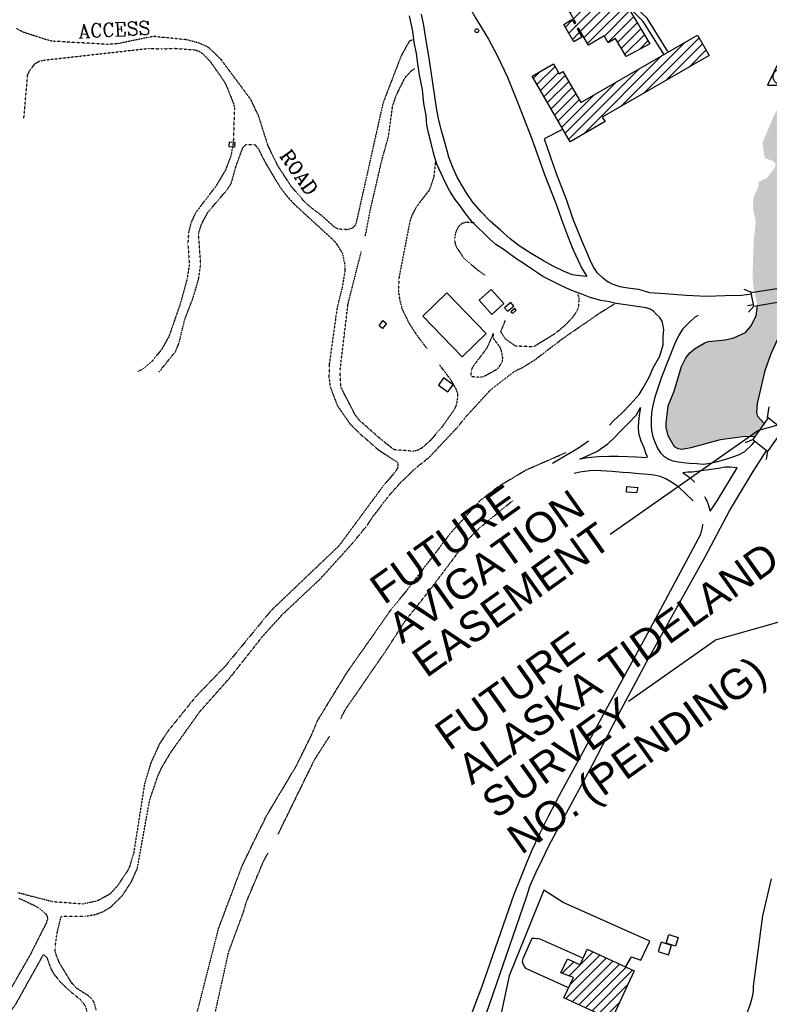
# Model space of a CAD drawing. Header units: feet. Extents: x 0 to 208040, y 0 to 211214.
# Tile 8 of 71: x 193551 to 194929, y 191575 to 193384. Entities that reach past the tile are written whole.
import ezdxf

# ---------------------------------------------------------------- set-up
doc = ezdxf.new("R2010")
doc.units = ezdxf.units.FT
doc.header["$LTSCALE"] = 0.5
doc.header["$MEASUREMENT"] = 0
doc.header["$XCLIPFRAME"] = 0
doc.linetypes.add('HIDDEN2', pattern=[0.1875, 0.125, -0.0625])
doc.layers.get('0').update_dxf_attribs({"linetype": 'CONTINUOUS'})
for name, color, linetype in [('BRIDGE', 11, 'CONTINUOUS'), ('COAST', 5, 'CONTINUOUS'), ('f-apboundarytext', 42, 'CONTINUOUS'), ('HV-CONTROL', 11, 'CONTINUOUS'), ('image', 7, 'CONTINUOUS'), ('MA-BLDG', 11, 'CONTINUOUS'), ('MA-BLDGHATCH', 11, 'CONTINUOUS'), ('MI-BLDG', 11, 'CONTINUOUS'), ('MISC-UTILITY', 11, 'CONTINUOUS'), ('PARKING', 11, 'CONTINUOUS'), ('R-DIRT', 11, 'HIDDEN2'), ('R-DIRT-T', 1, 'CONTINUOUS'), ('R-PAVED', 11, 'CONTINUOUS'), ('RIVER', 11, 'CONTINUOUS'), ('Water', 5, 'CONTINUOUS')]:
    doc.layers.add(name, color=color, linetype=linetype)
doc.styles.add('ARIAL', font='ARIAL.TTF')
doc.styles.add('CVFONT05', font='ROMANC')
picture_1 = doc.add_image_def('image1.jpg', size_in_pixel=(2000, 2400))

# ---------------------------------------------------------------- blocks, each defined once
blk = doc.blocks.new('HV-CONTROL', base_point=(0, 18.8))
blk.add_lwpolyline([(-25.1, 3.2), (24.9, 3.2), (-0.1, 53.2)], close=True)
blk.add_circle((-0.1, 18.8), 14.4)
blk.add_point((-0.1, 18.8))

msp = doc.modelspace()

# ---------------------------------------------------------------- hatches: boundary and pattern name
at = {"layer": 'MA-BLDGHATCH'}
h = msp.add_hatch(dxfattribs=at)
h.set_pattern_fill('ANSI31', color=256, scale=100, style=0)
h.paths.add_polyline_path([(195000.4, 193606.4), (194668.5, 193408), (194709.3, 193339.6), (194666.3, 193316), (194646.6, 193349.4), (194632.8, 193341.4), (194625.6, 193353.8), (194597, 193337), (194578.6, 193368.4), (194575.9, 193366.7), (194584.6, 193351.6), (194570, 193342.9), (194551.7, 193375), (194566.3, 193384.1), (194570.9, 193376.5), (194573.4, 193378), (194555.3, 193410.1), (194642.1, 193460.7), (194650, 193447.7), (194977.3, 193644.8)])
h.paths.add_polyline_path([(194818.7, 193318.1), (194622.1, 193204.6), (194627.7, 193196.9), (194563.2, 193159.6), (194493.6, 193280.2), (194532.6, 193302.8), (194542.9, 193284.5), (194549.9, 193288.6), (194582.8, 193231.6), (194797.2, 193355.4)])
h = msp.add_hatch(dxfattribs=at)
h.set_pattern_fill('ANSI31', color=256, scale=100, style=0)
h.paths.add_polyline_path([(194680.5, 191636.1), (194594.5, 191675.8), (194581.4, 191647.5), (194558.1, 191658.3), (194546.2, 191632.5), (194569.2, 191624.2), (194551.8, 191586.5), (194639, 191546.3)])
at = {"layer": 'Water'}
h = msp.add_hatch(dxfattribs=at)
h.set_pattern_fill('DOTS', color=256, scale=200, angle=20, style=0)
h.paths.add_polyline_path([(194901.5, 192617.1), (194884.6, 192617.9), (194838.7, 192611.7), (194784.8, 192596.9), (194769.3, 192594.1), (194761.9, 192595), (194755.1, 192598.8), (194743.5, 192619.2), (194739.9, 192634.3), (194739.8, 192642.3), (194743, 192674.2), (194754.2, 192701.4), (194767.5, 192746.5), (194775.5, 192762.2), (194782.8, 192771.4), (194791.6, 192778.9), (194809.3, 192789.6), (194816.5, 192792.3), (194847.9, 192795.6), (194864.2, 192799.3), (194885.3, 192808.9), (194895.2, 192820.7), (194905.1, 192839.8), (194907.3, 192858.1), (194900.1, 192892), (194898.3, 192911), (194900.5, 192977.5), (194904.3, 193012.8), (194899.3, 193036), (194899.6, 193055.6), (194909.4, 193078.1), (194909.3, 193085.6), (194924.3, 193092.5), (194938.9, 193111.2), (194941.2, 193118.7), (194935.6, 193124.2), (194921, 193129.4), (194916.4, 193157.3), (194938.3, 193209.2), (194955.1, 193237.5), (194990.9, 193266.3), (194988, 193273.3), (194980.5, 193274.6), (194981.6, 193297.4), (194987.2, 193302.4), (194990.6, 193309.7), (194991.1, 193333), (195013.8, 193366.3), (195021, 193380.8), (195026.9, 193385.6), (195034.2, 193383.8), (195041, 193387.2), (195047, 193402.3), (195048.3, 193410), (195044.4, 193416.6), (195046, 193424.2), (195040.9, 193439.2), (195045.7, 193465.1), (195075.2, 193547), (195083.5, 193559.9), (195087.8, 193583.2), (195086.9, 193590.8), (195088.2, 193598.2), (195096.6, 193612.8), (195099, 193620.9), (195106.1, 193669.2), (195124, 193719), (195139.2, 193752.4), (195155, 193803.1), (195189, 193878.9), (195198.8, 193894.9), (195214.8, 193916.2), (195240.6, 193945.3), (195243.2, 193952.4), (195248.3, 193982.3), (195258.1, 194106.9), (195262, 194125.2), (195279.2, 194177.2), (195291.5, 194241.4), (195301.2, 194275.3), (195306.6, 194302.9), (195315.4, 194421.6), (195312, 194454.2), (195313.1, 194497.5), (195310.5, 194550.4), (195317.6, 194608.3), (195337.4, 194675.2), (195358.5, 194800.4), (195362.9, 194869.5), (195362.2, 194886.4), (195358.7, 194901.7), (195360.1, 194926.4), (195367.7, 194939.6), (195373.1, 194944.9), (195380.3, 194947.4), (195386.2, 194952.2), (195375, 194962.3), (195373.7, 194977.7), (195367, 194981.8), (195359.6, 194980.3), (195358.6, 194965.1), (195356, 194957.6), (195350.6, 194952.2), (195343.4, 194949.8), (195336, 194951.9), (195327.5, 194989.7), (195308.6, 195013.8), (195285.9, 195038.9), (195268.3, 195046.5), (195253.2, 195050.3), (195209.1, 195052.7), (195186.6, 195044.3), (195139.4, 195012.7), (195118.7, 195001), (195096.4, 194994.5), (195057.7, 194996.8), (195044.9, 195005.6), (195030.4, 195010.2), (195077.1, 195007.3), (195092.3, 195009.1), (195098.9, 195014.1), (195129.7, 195045.3), (195149.4, 195059.1), (195154.1, 195065), (195156.6, 195070.4), (195164.1, 195103), (195158.5, 195108.7), (195125.7, 195111.6), (195121.9, 195118.4), (195116.6, 195123.8), (195094.2, 195129.8), (195080.2, 195136.7), (195068.2, 195146.7), (195046.3, 195154.7), (195040.7, 195159.9), (195035.3, 195181.1), (195020.7, 195199.1), (195012.7, 195199.9), (195006.3, 195204.5), (194993.5, 195223.8), (194992.4, 195231.9), (194993.8, 195255.3), (194991.1, 195262.8), (194981.8, 195275.6), (194975.1, 195279.9), (194967.8, 195281.7), (194964.6, 195289.2), (194958.8, 195294.7), (194947.2, 195316.4), (194928.8, 195341.2), (194915.7, 195365.8), (194911.3, 195383.4), (194907.3, 195428.1), (194895, 195437.9), (194894, 195456.5), (194895.5, 195472.2), (194886.9, 195493.7), (194870.7, 195514.8), (194855.6, 195616.3), (194852.2, 195623.8), (194847.1, 195629.5), (194844.5, 195636.7), (194842.7, 195646.4), (194829.9, 195677.5), (194827.4, 195694.4), (194830.6, 195747.4), (194834.9, 195754.3), (194845.5, 195765.5), (194846.7, 195776.9), (194842.7, 195892.3), (194845.3, 195899.4), (194892, 195948.7), (194914.7, 195985.5), (194927, 195998.9), (194938.2, 196013.3), (194957.3, 196032.8), (194962.7, 196039.3), (194969.2, 196046), (194982.4, 196062.4), (194994.7, 196074.1), (195002.4, 196083.2), (195029.1, 196110.1), (195057.4, 196131.5), (195065.2, 196135), (195073.7, 196137.4), (195144.7, 196161.9), (195164.9, 196167.8), (195173, 196171), (195182.9, 196176.2), (195189.6, 196181.2), (195194.8, 196188.6), (195199.2, 196198), (195204.6, 196216.3), (195207.8, 196224.7), (195212.7, 196234.1), (195220.6, 196245.5), (195234.7, 196260.7), (195255.5, 196276.4), (195263.4, 196280.2), (195282.5, 196286.8), (195303.3, 196295.7), (195322.9, 196301.1), (195342.5, 196303.5), (195350.7, 196305.6), (195358.3, 196309.7), (195366.3, 196315.1), (195373.6, 196321.1), (195379.5, 196329), (195382.7, 196338.2), (195387.2, 196386.4), (195389.4, 196441.9), (195402.8, 196548.7), (195409.7, 196577.8), (195410.9, 196586), (195412.8, 196616.3), (195411.8, 196624.6), (195408.4, 196632.7), (195395.6, 196650.9), (195389.5, 196657.4), (195382.9, 196662.6), (195366.9, 196668.8), (195341.6, 196671.4), (195333.1, 196671.6), (195312.5, 196669), (195293.7, 196670.4), (195284.8, 196670), (195277.5, 196665.9), (195270.1, 196659.1), (195241.5, 196635.1), (195226.3, 196617.4), (195192.9, 196571.4), (195187, 196565.5), (195178, 196558.9), (195168.6, 196553.1), (195158.7, 196548.2), (195150.2, 196542), (195126.3, 196520.3), (195096.2, 196499.8), (194977.2, 196435.4), (194951, 196425), (194942.3, 196423.5), (194923.1, 196422.1), (194915.2, 196420), (194896.8, 196413.1), (194881.8, 196404.1), (194868.2, 196393.6), (194860.4, 196390.6), (194852.1, 196389.6), (194827.2, 196388.4), (194819, 196389), (194793.8, 196394.7), (194775.6, 196396.8), (194766.8, 196396.4), (194758.8, 196393.8), (194739.2, 196393.3), (194730.8, 196394.2), (194721.3, 196397.3), (194689.7, 196402.8), (194672.5, 196408.4), (194650.8, 196413.1), (194601.7, 196426.1), (194593.8, 196429.2), (194569, 196445.6), (194554.8, 196458.2), (194549.5, 196464.8), (194545, 196475.5), (194540.6, 196504.3), (194538.6, 196512.8), (194531.3, 196531.3), (194526.1, 196538.2), (194517.4, 196546.1), (194506.8, 196552.5), (194496.2, 196555.6), (194487.2, 196556.7), (194479.2, 196558.4), (194463, 196563.6), (194457.2, 196570), (194459.2, 196578), (194468.2, 196579.8), (194477.6, 196580.3), (194486.3, 196579.3), (194497.8, 196576.9), (194506, 196573.5), (194562.7, 196535.9), (194601.9, 196514.1), (194610.1, 196511.2), (194632.4, 196508.6), (194641.1, 196508.5), (194651.1, 196509), (194658.6, 196512.5), (194667.2, 196513.1), (194688.5, 196504.4), (194695.8, 196500.5), (194713.6, 196488.3), (194721.7, 196484.6), (194744.8, 196480), (194835.1, 196469.6), (194843.4, 196469.5), (194855.6, 196470.3), (194865.9, 196471.9), (194898.8, 196482.9), (194917.5, 196485.7), (194926, 196485.6), (194938, 196486.4), (194949.7, 196490.8), (194955.8, 196498.4), (194962.2, 196503.7), (195007.7, 196526.2), (195030.2, 196540.7), (195037.8, 196543.9), (195047.7, 196546.4), (195056.4, 196547.8), (195067.4, 196552.9), (195096.5, 196574.3), (195103.9, 196578.9), (195114.3, 196583.2), (195125.7, 196589.3), (195131.6, 196595.3), (195134.7, 196605.6), (195138.7, 196613.4), (195159.3, 196637.7), (195172.3, 196649.7), (195180.5, 196654.2), (195190.6, 196658.6), (195197.9, 196662.4), (195203, 196680.5), (195241.4, 196717.9), (195248.4, 196723.7), (195269.4, 196746.3), (195274.9, 196753.1), (195281.6, 196763.8), (195287.1, 196775.6), (195289.5, 196787.1), (195294, 196833.9), (195293.7, 196843.3), (195283.8, 196888.4), (195281.4, 196896.4), (195276.7, 196907.3), (195270.6, 196916.6), (195255.4, 196930.7), (195238.5, 196943.6), (195135.5, 197011.3), (195082.1, 197049), (194964.6, 197115), (194957.7, 197119.7), (194950.2, 197126), (194942.5, 197135.2), (194917.7, 197177.6), (194899.4, 197203.1), (194890.8, 197218.6), (194887.6, 197227), (194880.6, 197249.2), (194877.4, 197257.3), (194873.8, 197269), (194870.8, 197281.7), (194871.1, 197293.8), (194869.4, 197305.2), (194864.3, 197315.4), (194862.5, 197323.9), (194863, 197338.4), (194864.6, 197352.2), (194865, 197367.3), (194863, 197381.3), (194862.7, 197409.4), (194869, 197459.5), (194875.2, 197487.1), (194876.3, 197496.3), (194876.4, 197500), (194905.9, 197500), (194908.4, 197484.4), (194912.7, 197425.9), (194912.2, 197383.3), (194916.1, 197319.1), (194916.3, 197304.2), (194920.6, 197275.1), (194931.4, 197234.9), (194937.9, 197217.6), (194946.8, 197201.5), (194961, 197184.2), (194964.6, 197181.9), (195024.4, 197144.5), (195124, 197102.8), (195200.1, 197078.1), (195232, 197063.7), (195279, 197033.3), (195317, 197007.4), (195338, 196986.6), (195364.7, 196953.8), (195369.2, 196946.7), (195378.9, 196926.4), (195386.4, 196907.6), (195409.8, 196833.8), (195413.8, 196816.5), (195449.9, 196699.7), (195484.2, 196630.3), (195491.6, 196608.6), (195506.2, 196554.1), (195507.7, 196545.4), (195508.1, 196536.6), (195497.8, 196435.7), (195492.1, 196414.4), (195488.9, 196405.7), (195483.3, 196395.1), (195430.4, 196320.1), (195393.9, 196277.8), (195387.8, 196272.2), (195361.4, 196245.8), (195350.4, 196236.7), (195312, 196199.3), (195299.7, 196189.7), (195291.1, 196184.1), (195266.4, 196163.3), (195228.8, 196130), (195204.8, 196110.6), (195114.5, 196037.6), (195063.7, 196001.9), (195056.1, 195998.6), (195032, 195982.2), (195019.4, 195971.3), (195003.9, 195951.9), (194992.8, 195938.7), (194967.2, 195896.4), (194954.5, 195866.3), (194946.3, 195841.3), (194940, 195805), (194935.2, 195725.1), (194940.4, 195631.9), (194942.3, 195624), (194949.7, 195601), (194955, 195584.6), (194969.6, 195545.8), (194979.3, 195518), (194993.7, 195481.5), (195034.3, 195388.9), (195053.8, 195338.1), (195058.1, 195323.5), (195072.6, 195285.3), (195079.7, 195270.6), (195094.7, 195249.9), (195132.8, 195208.8), (195190.7, 195163.4), (195212.4, 195149.9), (195261, 195117.1), (195344.6, 195067.3), (195376.3, 195043.5), (195410.8, 195009.4), (195416.4, 195000.4), (195428, 194947.6), (195419.8, 194850.2), (195421, 194842.6), (195413.1, 194773), (195411.8, 194761.3), (195403.8, 194720.1), (195396.3, 194630.9), (195392.9, 194572.2), (195390.2, 194524.8), (195391.2, 194492.6), (195380.1, 194342.8), (195372.9, 194284.9), (195362.3, 194189.3), (195351.6, 194122.2), (195349.2, 194106.7), (195344.4, 194085.3), (195321.6, 194031.4), (195295.1, 193934), (195278.3, 193905), (195267.6, 193893), (195252.1, 193850), (195235.7, 193809.3), (195218.2, 193760.8), (195198.4, 193723.9), (195190.4, 193705.2), (195174.9, 193705.5), (195167.5, 193703.5), (195160.1, 193689.8), (195156.8, 193666.8), (195161.8, 193660.8), (195176.4, 193654.9), (195182, 193649.7), (195167.5, 193604.7), (195160.3, 193567.2), (195126.1, 193443.6), (195124.4, 193433.6), (195087.7, 193292.3), (195072.3, 193239.6), (195019.8, 193082), (194985.8, 192997.4), (194965.6, 192956.8), (194955.1, 192903.3), (194953.2, 192865.5), (194955.4, 192853.7), (194953.2, 192832.5), (194951, 192825.9), (194949, 192819.5), (194947.6, 192804.3), (194932, 192768.4), (194921.6, 192738.9), (194907.3, 192678.3), (194906.3, 192662.1), (194908.2, 192654.4), (194919.5, 192642)])

# ---------------------------------------------------------------- linework, layer by layer
at = {"layer": 'BRIDGE'}
for points in [[(194897.1, 192882.3), (194883.2, 192888.1)], [(194900.7, 192857.4), (194891.2, 192846.4)], [(194926.1, 192652.2), (194929, 192672.7)], [(194899.3, 192612.7), (194884.6, 192606.1)], [(194926.1, 192591.5), (194923.2, 192575.6)]]:
    msp.add_lwpolyline(points, dxfattribs=at)
for points, elevation in [([(194962.7, 192866.9), (194900.7, 192856.7), (194895.8, 192882.3), (194959, 192892.4)], 17.4), ([(194927.6, 192592.2), (194954.5, 192630.2), (194926.8, 192652.2), (194899.1, 192612.3), (194926.5, 192590.3)], 15.9)]:
    msp.add_lwpolyline(points, close=True, dxfattribs=dict(at, elevation=elevation))
at = {"layer": 'COAST', "elevation": 5.5}
msp.add_lwpolyline([(194932.5, 191805), (194916.6, 191737), (194899.7, 191607.9), (194899.3, 191599.7), (194898.1, 191590.8), (194893.8, 191574.8), (194887.2, 191556.8)], dxfattribs=at)
at = {"layer": 'f-apboundarytext', "color": 1}
for p, q in [((195062.9, 192672.7), (194907.3, 192628.2)), ((194636.5, 192438.5), (194907.3, 192628.2)), ((195008.4, 192294.7), (194829.5, 192243.5)), ((194670.2, 192131.9), (194829.5, 192243.5))]:
    msp.add_line(p, q, dxfattribs=at)
at = {"layer": 'MA-BLDG'}
for points, elevation in [([(195000.4, 193606.4), (194668.5, 193408), (194709.3, 193339.6), (194666.3, 193316), (194646.6, 193349.4), (194632.8, 193341.4), (194625.6, 193353.8), (194597, 193337), (194578.6, 193368.4), (194575.9, 193366.7), (194584.6, 193351.6), (194570, 193342.9), (194551.7, 193375), (194566.3, 193384.1), (194570.9, 193376.5), (194573.4, 193378), (194555.3, 193410.1), (194642.1, 193460.7), (194650, 193447.7), (194977.3, 193644.8)], 53.4), ([(194818.7, 193318.1), (194622.1, 193204.6), (194627.7, 193196.9), (194563.2, 193159.6), (194493.6, 193280.2), (194532.6, 193302.8), (194542.9, 193284.5), (194549.9, 193288.6), (194582.8, 193231.6), (194797.2, 193355.4)], 62.4), ([(194639, 191546.3), (194551.8, 191586.5), (194569.2, 191624.2), (194546.2, 191632.5), (194558.1, 191658.3), (194581.4, 191647.5), (194594.5, 191675.8), (194680.5, 191636.1)], 29.6)]:
    msp.add_lwpolyline(points, close=True, dxfattribs=dict(at, elevation=elevation))
at = {"layer": 'MI-BLDG'}
for points in [[(194292.5, 192839.2), (194364.9, 192764.4), (194408.9, 192807), (194336.5, 192881.9)], [(194417.8, 192888.1), (194441.3, 192862.3), (194419.2, 192842.2), (194395.7, 192868.1)], [(194320.9, 192712.4), (194338.4, 192699.8), (194348, 192713), (194330.5, 192725.7)], [(194744.6, 191702.8), (194761.8, 191697.2), (194756.8, 191681.8), (194739.6, 191687.3)], [(194724.8, 191671.5), (194744.1, 191665.4), (194749.5, 191682.7), (194730.2, 191688.7)]]:
    msp.add_lwpolyline(points, close=True, dxfattribs=at)
at = {"layer": 'MISC-UTILITY'}
for points, elevation in [([(194735.2, 193320.2), (194697.1, 193380.4), (194671.8, 193406.2)], 53.1), ([(194742.7, 193325.3), (194704.6, 193386.3), (194678.7, 193410.4)], 55.9)]:
    msp.add_lwpolyline(points, dxfattribs=dict(at, elevation=elevation))
for points in [[(193935.9, 193150.9), (193946.6, 193150.2), (193947.2, 193157.9), (193936.5, 193158.7)], [(194447.7, 192847.9), (194459.5, 192857.5), (194454, 192864.3), (194442.2, 192854.6)], [(194457.3, 192843.8), (194464.2, 192850.1), (194461.2, 192853.3), (194454.4, 192847.1)], [(194211.9, 192821.5), (194219.1, 192830.8), (194225.6, 192825.8), (194218.4, 192816.5)]]:
    msp.add_lwpolyline(points, close=True, dxfattribs=at)
at = {"layer": 'MISC-UTILITY', "elevation": 14.9}
msp.add_lwpolyline([(194667.2, 192526), (194687.7, 192524.4), (194685.1, 192514.2), (194666.4, 192515.7)], close=True, dxfattribs=at)
at = {"layer": 'MISC-UTILITY'}
msp.add_circle((194391.6, 193363.4, 34.6), 3.5, dxfattribs=at)
at = {"layer": 'PARKING'}
for points, elevation in [([(194665.3, 191644.2), (194675.8, 191662.1), (194693.1, 191655.8), (194709.6, 191690.8), (194550.2, 191762), (194514.6, 191784.4), (194451.3, 191626.9), (194430.9, 191532.7), (194512.4, 191495.2), (194621.7, 191520.2), (194633.2, 191548.4)], 9.6), ([(194585.3, 191660.2), (194507.8, 191694.6), (194504.6, 191694.9), (194501.6, 191695.1), (194497.8, 191695.4), (194492.6, 191695.6), (194475.9, 191658.3), (194475.2, 191653.3), (194476.2, 191649.7), (194477.9, 191645.6), (194481.1, 191641.3), (194558.5, 191606.2)], 10.4)]:
    msp.add_lwpolyline(points, dxfattribs=dict(at, elevation=elevation))
at = {"layer": 'R-DIRT'}
for points, elevation in [([(194273.8, 193346.7), (194273.8, 193346.7), (194267, 193343.5), (194252.4, 193317.1), (194219.3, 193231.1), (194170.6, 193013.6), (194168.3, 193006.2), (194162.9, 193000.9), (194153.6, 192997.8), (194136.6, 192998.9), (194129.9, 193002.7), (194107.2, 193023.3), (194084.7, 193040.1), (194073, 193051.3), (194050.5, 193077.7), (194025.7, 193115.7), (194007.4, 193153.5), (193990.5, 193207), (193976.3, 193237), (193921, 193311.3), (193900, 193331.5), (193892.8, 193335.6), (193880.4, 193341), (193858.3, 193346.8), (193798.6, 193352.7), (193789, 193351.5), (193732.9, 193339.8), (193714.2, 193338.3), (193613.6, 193344), (193605.7, 193345.3), (193559.2, 193360.3), (193552.2, 193363.6), (193545.7, 193367.6)], 50), ([(193559, 193201.3), (193566.1, 193281.7), (193570.1, 193291), (193580.3, 193303.4), (193587.7, 193307.6), (193595.3, 193309.3), (193789.4, 193331.1), (193813.3, 193330), (193837.3, 193331.1), (193874.4, 193328.2), (193882.2, 193325.3), (193888.8, 193320.3), (193901.6, 193307), (193927.7, 193269.6), (193931.6, 193261.5), (193944.6, 193228.9), (193946.2, 193221.3), (193943.9, 193156.5), (193939.6, 193133.5), (193929.5, 193107.2), (193912.1, 193077.8), (193874.7, 193029), (193866.5, 193011.1), (193861.8, 192992.9), (193860.5, 192972.5), (193863.2, 192934.2), (193859.1, 192907.4), (193847.2, 192863.7), (193825.8, 192801.9), (193812, 192777.4), (193794.6, 192756.2), (193775.8, 192740.4), (193767.6, 192737.1)], 125), ([(194186.6, 192986.7), (194187.7, 192991.2), (194195.8, 193033.4), (194216.3, 193122.3), (194229.2, 193168.9), (194236.9, 193224.5), (194243.1, 193243.6), (194259.5, 193276.9), (194270.8, 193289.5), (194277.7, 193293.8)], 45), ([(193807.6, 192736.7), (193837.8, 192773.9), (193844.3, 192789.4), (193854.7, 192832.3), (193870.2, 192872.9), (193880.4, 192907.5), (193884.1, 192934.3), (193880.2, 192990.2), (193885.2, 193006.9), (193897.3, 193030), (193933, 193071.6), (193940.4, 193083.3), (193948.5, 193112.5), (193961.3, 193148.1), (193967.3, 193154.2), (193983.8, 193154.4), (193990.7, 193145.3), (194002.4, 193122.1), (194027.8, 193079.2), (194040.5, 193061.9), (194056.2, 193044.6), (194127.1, 192979.6), (194132.4, 192973.9), (194144.4, 192954.7), (194149.4, 192931.5), (194149.2, 192922.2), (194144.4, 192893), (194134.7, 192853.6), (194120.4, 192750.9), (194119.8, 192726.9), (194122.1, 192709.2), (194135.4, 192674.3), (194158.2, 192641.7), (194174.2, 192625.3), (194210.4, 192593.7), (194246.6, 192570), (194246.7, 192562.2), (194242.9, 192554.5), (194219.1, 192526.5), (194199.5, 192500)], 120), ([(194315.7, 193123.8), (194312.4, 193094.7), (194305.8, 193074.6), (194302.3, 193067.9), (194281.1, 193040.7), (194272.3, 193024.4), (194268.7, 193013.9), (194248.5, 192909.4), (194247.4, 192886.9), (194249.8, 192868.9), (194254.2, 192852), (194266.8, 192826.7), (194279.5, 192806.4), (194299.8, 192779.7)], 45), ([(194388.8, 193010.2), (194371.8, 193011.5), (194363.9, 193008.9), (194357.4, 193002.9), (194352.6, 192992.7), (194350.9, 192984.3), (194351.5, 192973), (194354.2, 192965.5), (194367.9, 192945.1), (194395.6, 192922.1), (194406.5, 192914.5)], 35), ([(194322.5, 192750), (194341.5, 192725), (194353.3, 192705.1), (194355.9, 192697.6), (194356.3, 192690), (194353.7, 192674.9), (194350.1, 192667.5), (194328.6, 192636.8), (194305.9, 192610.2), (194290.8, 192596.9), (194283.5, 192592.7), (194275.6, 192590.8), (194239.9, 192593.4), (194216.5, 192611.7), (194174.3, 192648.9), (194167.8, 192658.2), (194141.7, 192708.7), (194140.3, 192739.1), (194154.9, 192861.3), (194179.3, 192957.8)], 45), ([(194577.3, 192878.5), (194579.5, 192871.1), (194577.9, 192854.4), (194574.8, 192847.4), (194566.1, 192834.8), (194548.7, 192817.6), (194534, 192806), (194495.8, 192782.4), (194463, 192784), (194444.2, 192797), (194435.5, 192810.2), (194444.2, 192831.3)], 25), ([(194223.2, 192500), (194232, 192511.2), (194249.3, 192530.9), (194278.9, 192559.7), (194303.5, 192579.1), (194356, 192634.9), (194372.1, 192654.7), (194417.7, 192704.5), (194460.4, 192737.5), (194475.7, 192744.8), (194498.7, 192759.1), (194549.6, 192798), (194619.1, 192845.9), (194646, 192862.4)], 15), ([(194397.8, 192500), (194399.5, 192501.8), (194432.3, 192526.8), (194482, 192556.5), (194556, 192588.8)], 15), ([(194199.5, 192500), (194138, 192416.8), (194013.1, 192297.7), (193929.9, 192196.7), (193874.8, 192139.6), (193823.9, 192076.6), (193808.5, 192053.3), (193792.8, 192019.2), (193781, 191980), (193760.9, 191852.6), (193753.5, 191828.4), (193750.2, 191820.9), (193730.8, 191791.8), (193716.6, 191776.6), (193694.6, 191764.8), (193668.1, 191758.9), (193611.7, 191763.1), (193547.8, 191779.6)], 120), ([(193692.1, 191564.2), (193687.8, 191579.5), (193682.6, 191586), (193676.7, 191591.2), (193655.4, 191604.4), (193646, 191615.7), (193625.1, 191649.7), (193618.8, 191664.7), (193616.6, 191672.4), (193616.8, 191680.9), (193620.3, 191706.7), (193627.9, 191736.7), (193672.6, 191736.7), (193689.6, 191739.4), (193705.3, 191745.2), (193719.3, 191753.9), (193740.5, 191774.8), (193757.1, 191800.5), (193767.7, 191824.5), (193790.4, 191950.1), (193805.7, 191994.8), (193813.5, 192011.5), (193830.8, 192040), (193882.1, 192111.9), (193938, 192175), (193998.7, 192251.7), (194034.4, 192291), (194104, 192356.5), (194163, 192421.6), (194190.5, 192455.3), (194201, 192471.3), (194223.2, 192500)], 15), ([(193846.2, 191330.1), (193876.1, 191553.5), (193917, 191714), (193960.8, 191830.2), (194004.7, 191920.2), (194060.5, 192013.7), (194088.8, 192071.4), (194098.7, 192095.4), (194152.5, 192183.5), (194235.6, 192302.1), (194260.2, 192331.5), (194345.4, 192442.9), (194397.8, 192500)], 15), ([(194141.5, 192099.7), (194142.3, 192101), (194149.7, 192115.7), (194222.7, 192221.6), (194260.4, 192279.6), (194306.8, 192337.8), (194373.5, 192426.6), (194395.8, 192449.2), (194454.3, 192497.5), (194458.2, 192500)], 10), ([(194026.5, 191887.4), (194093.1, 192023.4), (194120.9, 192067.3)], 10), ([(193874.1, 191334), (193880.3, 191338.7), (193896.1, 191492.5), (193935.4, 191670.4), (193962.5, 191743.3), (193967.7, 191761.7), (193999.7, 191837.6), (194007.8, 191852.4)], 10), ([(193549.1, 191770), (193577.9, 191756.7), (193585.3, 191752.4), (193599.7, 191740.4), (193603.1, 191733.4), (193600.7, 191725.1), (193571.3, 191666.7), (193524.2, 191584.6)], 70), ([(193393.1, 191425.4), (193400.3, 191427.9), (193417.9, 191444), (193480.1, 191495.1), (193515.2, 191533.4), (193544.3, 191574.8), (193595.3, 191666.3), (193601.6, 191660), (193608.8, 191639.9), (193614.8, 191629.7), (193626, 191616), (193643.2, 191599.4), (193662.6, 191583.8), (193668.1, 191577.3), (193672.5, 191570), (193677, 191554.1), (193677.8, 191535.7), (193671.3, 191423.4), (193673.4, 191323.4)], 70)]:
    msp.add_lwpolyline(points, dxfattribs=dict(at, elevation=elevation))
at = {"layer": 'R-DIRT', "elevation": 40}
msp.add_lwpolyline([(194422.2, 192807), (194421.1, 192799.5), (194432.2, 192784.6), (194436.1, 192776.8), (194438.9, 192761), (194437.6, 192753.4), (194428.6, 192741), (194405.5, 192728.5), (194397.8, 192726.4), (194381.4, 192727.7), (194381.5, 192739.2), (194384.9, 192746.7), (194410.6, 192780.8)], close=True, dxfattribs=at)
at = {"layer": 'R-PAVED'}
for points, elevation in [([(194192.8, 193707.7), (194232.1, 193642.8), (194338.5, 193469.6), (194378.8, 193405.2), (194389.2, 193387.4), (194399.6, 193369.8), (194412.9, 193348.1), (194428.9, 193318), (194448.1, 193278.4), (194467.8, 193229.4), (194492.5, 193165.1), (194516.2, 193099.5), (194537.2, 193044.7), (194547, 193016.8), (194558.5, 192987.3), (194568, 192962.2), (194577.7, 192941.4), (194583.9, 192928.1), (194593.7, 192912), (194581.7, 192913.2)], 26.4), ([(194635.3, 192638.6), (194643.6, 192647.4), (194659, 192661.2), (194673.2, 192676.4), (194690.2, 192695.1), (194697.4, 192707.1), (194708.4, 192726.8), (194715.9, 192743.8), (194727.7, 192765.6), (194733.9, 192786.3), (194734.2, 192801.5), (194735.2, 192813.7), (194734.3, 192821.3), (194732.2, 192830), (194727.5, 192837.1), (194722.1, 192842.3), (194716.6, 192848), (194710.4, 192852), (194703, 192854.1), (194664.9, 192860.1), (194648, 192862.4), (194635.7, 192865.2), (194619.3, 192868), (194600, 192873.5), (194584.9, 192879.2), (194569.2, 192884.7), (194556.2, 192890.5), (194542.4, 192897.1), (194530.3, 192903), (194513, 192911.9), (194503.2, 192918.5), (194493.9, 192925), (194476.5, 192936.4), (194465.1, 192943.8), (194451.8, 192953.6), (194442.1, 192960.9), (194426.3, 192970.9), (194415.5, 192980.5), (194403.6, 192992), (194394.6, 193000.7), (194383.2, 193012.1), (194371.1, 193027.6), (194360.9, 193041.7), (194351.8, 193053.5), (194342.2, 193068.8), (194333.5, 193085.3), (194326.4, 193100.1), (194318, 193118.1), (194312.5, 193136.8), (194307.8, 193157), (194303.3, 193173.6), (194299.8, 193189.7), (194298.5, 193207.6), (194294.2, 193230), (194291.5, 193255.6), (194286.5, 193281.5), (194283.4, 193302.8), (194280.8, 193321.4), (194276.7, 193342.5), (194273.8, 193362.8), (194268, 193390.6)], 14.1), ([(194581.7, 192913.2), (194567, 192914.7), (194551.1, 192921.9), (194531.7, 192930.7), (194514.4, 192940.6), (194491.6, 192954), (194469.7, 192968.5), (194452.9, 192981.1), (194434.9, 192997.1), (194416.1, 193013.6), (194399.4, 193030.5), (194383.8, 193049), (194373.2, 193064.1), (194363.9, 193079.4), (194355.5, 193094.1), (194347.6, 193112), (194339.9, 193131.2), (194333.3, 193156.3), (194327.2, 193177.6), (194321.4, 193201.4), (194317.7, 193221.5), (194314.3, 193242.6), (194310.5, 193267.7), (194304.1, 193313.1), (194298.4, 193345.4), (194294.1, 193373.3), (194289.7, 193393.7)], 26.4), ([(194549.3, 193182.1), (194515.6, 193165), (194537.6, 193101), (194555.7, 193053.7), (194568.8, 193015.8), (194583.4, 192979.6), (194595.1, 192952.8), (194600.8, 192939.3), (194607.1, 192926.5), (194612.3, 192919.1), (194622.3, 192910), (194632.8, 192902.2), (194641.7, 192897.5), (194654.6, 192893.2), (194669.2, 192890.8), (194688.6, 192888.7), (194708.9, 192882.6), (194737.4, 192880.4), (194776.2, 192877.3), (194814.5, 192875.8), (194847.7, 192876.9), (194877.8, 192877.6), (194896.2, 192880.3)], 34.1), ([(194900, 192859.6), (194889.3, 192857.8)], 15.4), ([(194798.4, 192840), (194791.9, 192836.3), (194781.4, 192826.9), (194770.4, 192815.7), (194763, 192804), (194755.3, 192788.6), (194731.1, 192726.8), (194718.5, 192690.4), (194715, 192674.6), (194712.7, 192662), (194712.2, 192648.8), (194712.3, 192637.2), (194712.6, 192628.9), (194715.2, 192617.2), (194719.4, 192606.3), (194724.3, 192595.4), (194729.2, 192588.2), (194734.5, 192582.3), (194743.8, 192576.1), (194751.9, 192573.4), (194762, 192571.1), (194771.4, 192569.9), (194781.9, 192569.1), (194795.9, 192568), (194807.3, 192567.3), (194820.5, 192569), (194834.1, 192572.2), (194849.2, 192576.1), (194860, 192580), (194872.6, 192584.3), (194883.9, 192590.4), (194897.8, 192603.2), (194902.9, 192609.8)], 15.4), ([(194530.9, 192569), (194578.7, 192597.1), (194596.7, 192610)], 14.1), ([(194867.2, 192500), (194899.5, 192553.6), (194924.3, 192592.7)], 11.9), ([(194789.3, 192500), (194762.9, 192524.7), (194749.1, 192534), (194738.8, 192540.1), (194728.6, 192544.4), (194717.7, 192547), (194706.5, 192547.9), (194689.1, 192549.5), (194671.9, 192550.9), (194659.4, 192551.9), (194640.2, 192553.4), (194619.8, 192555), (194603.5, 192555.5), (194581.2, 192552.5), (194570.3, 192549.9)], 14.1), ([(194833.4, 192500), (194870.2, 192560.1), (194857.5, 192561.4), (194847.3, 192561.7), (194835.8, 192559.3), (194821.9, 192557.4), (194808.6, 192555.2), (194796.2, 192553.6), (194787.1, 192552.6), (194779.3, 192552.5), (194770.5, 192551.4), (194780.7, 192544.3), (194791, 192535), (194791.6, 192534.2)], 13.9), ([(194409.3, 191558.2), (194483, 191771.3), (194489.7, 191793.1), (194500.1, 191816.1), (194512.6, 191841.5), (194523.2, 191864.5), (194548.5, 191911.9), (194604.2, 192014.8), (194651.2, 192106.2), (194703.5, 192203.1), (194755.8, 192297.3), (194811, 192396.8), (194856, 192481.5), (194867.2, 192500)], 11.9), ([(194810.3, 192507.5), (194812.8, 192502.9), (194814.1, 192500)], 13.9), ([(194814.1, 192500), (194816.2, 192494.9), (194820.6, 192480.5), (194826.2, 192488.4)], 13.9), ([(194826.2, 192488.4), (194833.4, 192500)], 13.9), ([(194368.6, 191521.3), (194401.2, 191608), (194460.4, 191777.1), (194471.9, 191805.8), (194484.1, 191836.2), (194494, 191859.7), (194508.1, 191889.5), (194523.3, 191920.1), (194543.6, 191958.9), (194705.7, 192256.6), (194803.5, 192438.7), (194806.4, 192450.5), (194807.1, 192457)], 14.1)]:
    msp.add_lwpolyline(points, dxfattribs=dict(at, elevation=elevation))
at = {"layer": 'R-PAVED', "elevation": 11.6}
msp.add_lwpolyline([(194703.4, 192578.5), (194684.9, 192579.7), (194668.7, 192580.7), (194651.5, 192581.3), (194634.4, 192581.2), (194615.5, 192580.4), (194595.1, 192578.5), (194581.1, 192576.1), (194612, 192590.2), (194632.2, 192604.4), (194644.4, 192616.2), (194656.4, 192628.3), (194671.1, 192643), (194684.8, 192657.7), (194692.4, 192671.1), (194689.7, 192656.8), (194688.9, 192645.6), (194688.3, 192635.1), (194688.9, 192624), (194693.1, 192609.9), (194698.6, 192597.4), (194701.9, 192587.6), (194704.4, 192581.2)], close=True, dxfattribs=at)
at = {"layer": 'RIVER', "elevation": 5}
for points in [[(194919.5, 192642), (194908.2, 192654.4), (194906.3, 192662.1), (194907.3, 192678.3), (194921.6, 192738.9), (194932, 192768.4), (194947.6, 192804.3), (194949, 192819.5), (194951, 192825.9), (194953.2, 192832.5), (194955.4, 192853.7), (194953.2, 192865.5)], [(194901.5, 192617.1), (194884.6, 192617.9), (194838.7, 192611.7), (194784.8, 192596.9), (194769.3, 192594.1), (194761.9, 192595), (194755.1, 192598.8), (194743.5, 192619.2), (194739.9, 192634.3), (194739.8, 192642.3), (194743, 192674.2), (194754.2, 192701.4), (194767.5, 192746.5), (194775.5, 192762.2), (194782.8, 192771.4), (194791.6, 192778.9), (194809.3, 192789.6), (194816.5, 192792.3), (194847.9, 192795.6), (194864.2, 192799.3), (194885.3, 192808.9), (194895.2, 192820.7), (194905.1, 192839.8), (194907.3, 192858.1)]]:
    msp.add_lwpolyline(points, dxfattribs=at)

# ---------------------------------------------------------------- block references
at = {"layer": 'HV-CONTROL'}
msp.add_blockref('HV-CONTROL', (194950.7, 193279), dxfattribs=at)

# ---------------------------------------------------------------- texts
at = {"layer": 'f-apboundarytext', "style": 'ARIAL'}
for s, p in [('FUTURE', (194221.2, 192307.4)), ('AVIGATION ', (194254.2, 192235.9)), ('EASEMENT ', (194298.8, 192173.2)), ('ALASKA TIDELAND', (194382.2, 191976.4)), ('FUTURE', (194340.7, 192038.9)), ('NO. (PENDING)', (194473.4, 191848.3)), ('SURVEY', (194426.8, 191913.7))]:
    msp.add_text(s, height=55, rotation=35.4689, dxfattribs=at).set_placement(p)
at = {"layer": 'R-DIRT-T', "style": 'CVFONT05'}
for s, rotation, p in [('ACCESS', 2.7591, (193659.9, 193350)), ('ROAD', 304.9309, (194028.1, 193133.5))]:
    msp.add_text(s, height=25, rotation=rotation, dxfattribs=at).set_placement(p)

# ---------------------------------------------------------------- pictures from other files: only their frames are drawn
at = {"layer": 'image'}
image = msp.add_image(picture_1, insert=(189577.4, 187001.2), size_in_units=(14997.8, 17997.4), rotation=0.6, dxfattribs=at)
image.set_boundary_path([(132.996, 330.714), (430.192, 24.765), (1020.87, 15.748), (1441.694, 2.418), (1679.783, 17.58), (1693.604, 9.457), (1619.806, 230.729), (1548.014, 470.558), (1535.763, 774.424), (1569.421, 992.353), (1639.473, 1205.262), (1591.986, 1384.6), (1519.706, 1505.468), (1523.142, 1667.603), (1504.677, 1730.756), (1672.9, 1884.48), (1821.97, 1931.65), (1498.085, 2118.297), (960.466, 2148.074), (673.895, 2165.344), (458.475, 2163.088), (240.59, 2160.806), (87.062, 2055.378), (143.158, 1779.843), (140.638, 1536.635), (138.25, 1280.692), (130.08, 1093.17), (219.456, 785.044), (141.38, 497.97), (132.996, 330.714)])
image.dxf.flags = 15

doc.saveas('drawing.dxf')
